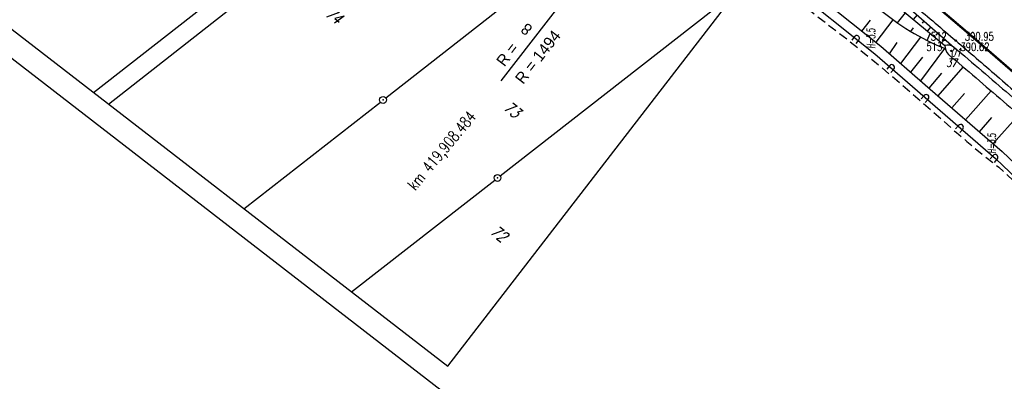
# Model space of a CAD drawing. Extents: x 449544 to 450624, y 436205 to 437134.
# Tile 98 of 114: x 450205 to 450421, y 436319 to 436398. Entities that reach past the tile are written whole.
import ezdxf
from ezdxf.enums import TextEntityAlignment as Align

# ---------------------------------------------------------------- set-up
doc = ezdxf.new("R2010")
doc.units = 0
doc.header["$LTSCALE"] = 2
doc.header["$MEASUREMENT"] = 0
doc.linetypes.add('AUSGEZOGEN', pattern=[0])
doc.linetypes.add('GESTRICH-X2', pattern=[1.5, 1, -0.5])
doc.layers.get('0').update_dxf_attribs({"linetype": 'AUSGEZOGEN'})
for name, color, linetype in [('214-FLSTNR', 8, 'AUSGEZOGEN'), ('214-GRENZL', 8, 'AUSGEZOGEN'), ('214-GRENZP', 8, 'AUSGEZOGEN'), ('ACHSELEMENT', 1, 'AUSGEZOGEN'), ('ANMERKUNG', 7, 'CONTINUOUS'), ('BOESCHG', 250, 'AUSGEZOGEN'), ('FBR_HOEHE', 4, 'AUSGEZOGEN'), ('FBR_PKT', 7, 'AUSGEZOGEN'), ('FBR_PKT-CODE', 30, 'AUSGEZOGEN'), ('FBR_PKT-NR', 7, 'AUSGEZOGEN'), ('FBRTOP', 250, 'AUSGEZOGEN'), ('GRABEN', 250, 'AUSGEZOGEN'), ('LAERMWAND', 1, 'AUSGEZOGEN'), ('MULDE', 250, 'AUSGEZOGEN'), ('Planeinteilung', 250, 'CONTINUOUS'), ('RAHMEN', 7, 'AUSGEZOGEN'), ('STROMLTG', 4, 'AUSGEZOGEN')]:
    doc.layers.add(name, color=color, linetype=linetype)
doc.styles.add('ROMANS', font='romans.shx', dxfattribs={"width": 0.8})
doc.styles.add('UNIR-H', font='unir_h.shx', dxfattribs={"width": 0.8})

# ---------------------------------------------------------------- blocks, each defined once
blk = doc.blocks.new('*X37')
at = {"color": 0}
for p, q in [((770.47, 144.43), (770.72, 144.67)), ((770.48, 144.51), (770.71, 144.73)), ((770.5, 144.6), (770.7, 144.8)), ((770.51, 144.68), (770.69, 144.86)), ((770.52, 144.76), (770.68, 144.92)), ((770.53, 144.85), (770.67, 144.98)), ((770.55, 144.93), (770.66, 145.04)), ((770.56, 145.01), (770.65, 145.1)), ((770.57, 145.1), (770.64, 145.16)), ((770.59, 145.18), (770.63, 145.22)), ((770.6, 145.26), (770.62, 145.29)), ((770.02, 141.51), (771.04, 142.53)), ((770.04, 141.59), (771.03, 142.59)), ((770.05, 141.67), (771.03, 142.65)), ((770.06, 141.76), (771.02, 142.71)), ((770.07, 141.84), (771.01, 142.77)), ((770.09, 141.92), (771, 142.83)), ((770.1, 142.01), (770.99, 142.89)), ((770.11, 142.09), (770.98, 142.96)), ((770.13, 142.17), (770.97, 143.02)), ((770.14, 142.26), (770.96, 143.08)), ((770.15, 142.34), (770.95, 143.14)), ((770.16, 142.42), (770.94, 143.2)), ((770.18, 142.51), (770.93, 143.26)), ((770.19, 142.59), (770.92, 143.32)), ((770.2, 142.67), (770.91, 143.38)), ((770.22, 142.76), (770.9, 143.45)), ((770.23, 142.84), (770.89, 143.51)), ((770.24, 142.93), (770.88, 143.57)), ((770.25, 143.01), (770.88, 143.63)), ((770.27, 143.09), (770.87, 143.69)), ((770.28, 143.18), (770.86, 143.75)), ((770.29, 143.26), (770.85, 143.81)), ((770.3, 143.34), (770.84, 143.88)), ((770.32, 143.43), (770.83, 143.94)), ((770.33, 143.51), (770.82, 144)), ((770.34, 143.59), (770.81, 144.06)), ((770.36, 143.68), (770.8, 144.12)), ((770.37, 143.76), (770.79, 144.18)), ((770.38, 143.84), (770.78, 144.24)), ((770.39, 143.93), (770.77, 144.3)), ((770.41, 144.01), (770.76, 144.37)), ((770.42, 144.09), (770.75, 144.43)), ((770.43, 144.18), (770.74, 144.49)), ((770.45, 144.26), (770.73, 144.55)), ((770.46, 144.34), (770.72, 144.61)), ((769.58, 138.58), (771.37, 140.38)), ((769.59, 138.67), (771.36, 140.44)), ((769.6, 138.75), (771.35, 140.5)), ((769.61, 138.83), (771.34, 140.56)), ((769.63, 138.92), (771.34, 140.63)), ((769.64, 139), (771.33, 140.69)), ((769.65, 139.08), (771.32, 140.75)), ((769.67, 139.17), (771.31, 140.81)), ((769.68, 139.25), (771.3, 140.87)), ((769.69, 139.34), (771.29, 140.93)), ((769.7, 139.42), (771.28, 140.99)), ((769.72, 139.5), (771.27, 141.05)), ((769.73, 139.59), (771.26, 141.12)), ((769.74, 139.67), (771.25, 141.18)), ((769.76, 139.75), (771.24, 141.24)), ((769.77, 139.84), (771.23, 141.3)), ((769.78, 139.92), (771.22, 141.36)), ((769.79, 140), (771.21, 141.42)), ((769.81, 140.09), (771.2, 141.48)), ((769.82, 140.17), (771.19, 141.55)), ((769.83, 140.25), (771.18, 141.61)), ((769.84, 140.34), (771.18, 141.67)), ((769.86, 140.42), (771.17, 141.73)), ((769.87, 140.5), (771.16, 141.79)), ((769.88, 140.59), (771.15, 141.85)), ((769.9, 140.67), (771.14, 141.91)), ((769.91, 140.75), (771.13, 141.97)), ((769.92, 140.84), (771.12, 142.04)), ((769.93, 140.92), (771.11, 142.1)), ((769.95, 141.01), (771.1, 142.16)), ((769.96, 141.09), (771.09, 142.22)), ((769.97, 141.17), (771.08, 142.28)), ((769.99, 141.26), (771.07, 142.34)), ((770, 141.34), (771.06, 142.4)), ((770.01, 141.42), (771.05, 142.47)), ((769.13, 135.66), (771.7, 138.23)), ((769.14, 135.75), (771.69, 138.29)), ((769.15, 135.83), (771.68, 138.36)), ((769.17, 135.91), (771.67, 138.42)), ((769.18, 136), (771.66, 138.48)), ((769.19, 136.08), (771.65, 138.54)), ((769.21, 136.16), (771.64, 138.6)), ((769.22, 136.25), (771.64, 138.66)), ((769.23, 136.33), (771.63, 138.72)), ((769.24, 136.41), (771.62, 138.79)), ((769.26, 136.5), (771.61, 138.85)), ((769.27, 136.58), (771.6, 138.91)), ((769.28, 136.66), (771.59, 138.97)), ((769.3, 136.75), (771.58, 139.03)), ((769.31, 136.83), (771.57, 139.09)), ((769.32, 136.91), (771.56, 139.15)), ((769.33, 137), (771.55, 139.21)), ((769.35, 137.08), (771.54, 139.28)), ((769.36, 137.16), (771.53, 139.34)), ((769.37, 137.25), (771.52, 139.4)), ((769.38, 137.33), (771.51, 139.46)), ((769.4, 137.42), (771.5, 139.52)), ((769.41, 137.5), (771.49, 139.58)), ((769.42, 137.58), (771.49, 139.64)), ((769.44, 137.67), (771.48, 139.71)), ((769.45, 137.75), (771.47, 139.77)), ((769.46, 137.83), (771.46, 139.83)), ((769.47, 137.92), (771.45, 139.89)), ((769.49, 138), (771.44, 139.95)), ((769.5, 138.08), (771.43, 140.01)), ((769.51, 138.17), (771.42, 140.07)), ((769.53, 138.25), (771.41, 140.13)), ((769.54, 138.33), (771.4, 140.2)), ((769.55, 138.42), (771.39, 140.26)), ((769.56, 138.5), (771.38, 140.32)), ((769.12, 135.58), (771.71, 138.17)), ((769.16, 135.55), (771.72, 138.11)), ((769.23, 135.55), (771.73, 138.05)), ((769.3, 135.55), (771.74, 137.99)), ((769.37, 135.55), (771.75, 137.93)), ((769.44, 135.55), (771.76, 137.87)), ((769.51, 135.55), (771.77, 137.8)), ((769.58, 135.55), (771.78, 137.74)), ((769.65, 135.55), (771.79, 137.68)), ((769.72, 135.55), (771.79, 137.62)), ((769.79, 135.55), (771.8, 137.56)), ((769.86, 135.55), (771.81, 137.5)), ((769.94, 135.55), (771.82, 137.44)), ((770.01, 135.55), (771.83, 137.38)), ((770.08, 135.55), (771.84, 137.31)), ((770.15, 135.55), (771.85, 137.25)), ((770.22, 135.55), (771.86, 137.19)), ((770.29, 135.55), (771.87, 137.13)), ((770.36, 135.55), (771.88, 137.07)), ((770.43, 135.55), (771.89, 137.01)), ((770.5, 135.55), (771.9, 136.95)), ((770.57, 135.55), (771.91, 136.88)), ((770.64, 135.55), (771.92, 136.82)), ((770.71, 135.55), (771.93, 136.76)), ((770.78, 135.55), (771.94, 136.7)), ((770.85, 135.55), (771.95, 136.64)), ((770.93, 135.55), (771.95, 136.58)), ((771, 135.55), (771.96, 136.52)), ((771.07, 135.55), (771.97, 136.46)), ((771.14, 135.55), (771.98, 136.39)), ((771.21, 135.55), (771.99, 136.33)), ((771.28, 135.55), (772, 136.27)), ((771.35, 135.55), (772.01, 136.21)), ((771.42, 135.55), (772.02, 136.15)), ((771.49, 135.55), (772.03, 136.09)), ((771.56, 135.55), (772.04, 136.03)), ((771.63, 135.55), (772.05, 135.96)), ((771.7, 135.55), (772.06, 135.9)), ((771.77, 135.55), (772.07, 135.84)), ((771.84, 135.55), (772.08, 135.78)), ((771.92, 135.55), (772.09, 135.72)), ((771.99, 135.55), (772.1, 135.66)), ((772.06, 135.55), (772.1, 135.6))]:
    blk.add_line(p, q, dxfattribs=at)
blk = doc.blocks.new('ELPFEIL')
for p, q in [((0, 0), (-1.5, -9.8)), ((0, 0), (0, -70)), ((1.5, -9.8), (0, 0)), ((-1.5, -9.8), (1.5, -9.8))]:
    blk.add_line(p, q)
blk.add_blockref('*X37', (-770.612, -145.349))
blk = doc.blocks.new('1135297')
blk.add_line((0, 0), (1135, 0))
at = {"layer": 'RAHMEN'}
for p, q in [((950, 5), (950, 292)), ((25, 5), (950, 5))]:
    blk.add_line(p, q, dxfattribs=at)
blk = doc.blocks.new('GST')
at = {"color": 0}
blk.add_circle((0, 0), 0.75, dxfattribs=at)
blk.add_point((0, 0), dxfattribs=at)
blk = doc.blocks.new('PKT')
at = {"color": 0}
blk.add_circle((0, 0), 0.15, dxfattribs=at)
blk.add_point((0, 0), dxfattribs=at)
blk = doc.blocks.new('*U574', base_point=(450407.44, 436393.22))
at = {"layer": 'BOESCHG'}
for p, q in [((450391.72, 436405.6), (450392.79, 436406.85)), ((450393.77, 436404.93), (450394.29, 436405.53)), ((450394.8, 436403.05), (450395.79, 436404.21)), ((450396.81, 436402.33), (450397.29, 436402.89)), ((450397.87, 436400.49), (450398.79, 436401.57)), ((450399.85, 436399.73), (450400.3, 436400.24)), ((450400.95, 436397.93), (450401.8, 436398.92)), ((450402.89, 436397.12), (450403.3, 436397.6)), ((450404.02, 436395.37), (450404.8, 436396.28)), ((450405.93, 436394.52), (450406.3, 436394.96)), ((450407.1, 436392.82), (450407.8, 436393.63))]:
    blk.add_line(p, q, dxfattribs=at)
blk = doc.blocks.new('LAERMR')
for p, q in [((-0.6, 0.18), (-0.6, -0.82)), ((0.6, 0.18), (0.6, -0.82))]:
    blk.add_line(p, q)
blk.add_arc((0, 0.18), 0.6, 0.0124, 180.0124)

msp = doc.modelspace()

# ---------------------------------------------------------------- linework, layer by layer
at = {"layer": '214-GRENZL'}
for p, q in [((450285.21, 436380.76), (450339.13, 436422.91)), ((450221.1, 436381.92), (450250.65, 436405.02)), ((450310.3, 436363.65), (450362.32, 436404.22)), ((450224.37, 436379.39), (450252.48, 436401.33)), ((450254.11, 436356.44), (450284.03, 436379.83)), ((450277.71, 436338.22), (450309.12, 436362.73))]:
    msp.add_line(p, q, dxfattribs=at)
at = {"layer": 'ACHSELEMENT'}
msp.add_line((450320.79, 436397.82), (450310.44, 436384.48), dxfattribs=at)
at = {"layer": 'BOESCHG'}
for p, q in [((450389.63, 436395.4), (450391.48, 436397.81)), ((450392.72, 436392.92), (450396.49, 436397.86)), ((450397.44, 436397.18), (450399.17, 436399.41)), ((450400.37, 436395.29), (450400.91, 436396.13)), ((450398.17, 436388.26), (450402.53, 436394.06)), ((450403.91, 436393.34), (450404.62, 436394.88)), ((450395.67, 436390.43), (450397.39, 436392.89)), ((450402.52, 436384.49), (450407.84, 436391.57)), ((450406.77, 436392.01), (450406.85, 436392.42)), ((450400.38, 436386.35), (450402.97, 436389.64)), ((450406.35, 436381.16), (450411.86, 436387.51)), ((450404.4, 436382.85), (450407.13, 436386.16)), ((450409.35, 436378.56), (450412.1, 436381.69)), ((450412.38, 436375.93), (450417.95, 436382.29)), ((450415.38, 436373.32), (450418.11, 436376.41)), ((450418.38, 436370.72), (450424.01, 436377))]:
    msp.add_line(p, q, dxfattribs=at)
for points in [[(450359.14, 436418.38), (450374.5, 436407.49), (450393.8, 436392.06)], [(450393.8, 436392.06), (450403.53, 436383.61)], [(450403.53, 436383.61), (450420.37, 436369), (450452.82, 436338.16), (450503.81, 436284.75)]]:
    msp.add_lwpolyline(points, dxfattribs=at)
at = {"layer": 'BOESCHG', "flags": 128}
msp.add_lwpolyline([(450391.39, 436408.09), (450409.89, 436391.8)], dxfattribs=at)
at = {"layer": 'BOESCHG'}
msp.add_arc((450427.42, 436440.32), 52.54, 229.3541, 248.208, dxfattribs=at)
at = {"layer": 'FBRTOP', "const_width": 0.5}
msp.add_lwpolyline([(450223.37, 436543.79, 0.000225), (450233.91, 436535.67, 0.000621), (450243.77, 436528.1, -0.000733), (450252.13, 436521.68, -0.001597), (450261.7, 436514.26, 0.001514), (450271.77, 436506.45, 0.000142), (450279.38, 436500.59, -0.000207), (450284.59, 436496.57, -0.000023), (450297.17, 436486.87, -0.000094), (450300.27, 436484.48, -0.000057), (450307.59, 436478.82, 0.000018), (450314.92, 436473.17, 0.000055), (450320.9, 436468.55, -0.000025), (450333.95, 436458.47, -0.000383), (450340.33, 436453.54, -0.000174), (450354.32, 436442.7, -0.001941), (450363.47, 436435.55, -0.001607), (450374.46, 436426.83, -0.002767), (450382.74, 436420.14, -0.002031), (450393.92, 436410.94, -0.00169), (450403.17, 436403.2, -0.001732), (450412.15, 436395.59, -0.002101), (450421.16, 436387.83, -0.00191), (450431, 436379.22, -0.0024)], format="xyb", dxfattribs=at)
at = {"layer": 'FBRTOP'}
msp.add_lwpolyline([(450401.24, 436400.91, -0.001732), (450410.2, 436393.31, -0.002101), (450419.2, 436385.57, -0.00191), (450429.02, 436376.97, -0.0024)], format="xyb", dxfattribs=at)
at = {"layer": 'GRABEN'}
msp.add_lwpolyline([(450390.08, 436406.97), (450407.79, 436392.24)], dxfattribs=at)
at = {"layer": 'LAERMWAND'}
msp.add_lwpolyline([(450356.42, 436417.72), (450373.22, 436405.8), (450392.44, 436390.43), (450418.94, 436367.43), (450451.32, 436336.66), (450502.5, 436283.05)], dxfattribs=at)
at = {"layer": 'MULDE'}
for points in [[(450409.89, 436391.8, -0.003097), (450421.98, 436381.46, -0.006335), (450427.8, 436376.28, -0.000114), (450446.07, 436359.62, -0.003194), (450446.73, 436359.01, -0.000977), (450455.9, 436350.4, -0.000998), (450464.84, 436341.92, -0.001032), (450477.21, 436330.11, -0.002444), (450482.4, 436325.09, -0.001973), (450488.46, 436319.11, -0.001098), (450499.27, 436308.33, -0.000578), (450499.77, 436307.83, -0.000017), (450512.07, 436295.45, -0.002639)], [(450408.6, 436390.27, -0.003097), (450420.67, 436379.95, -0.006335), (450426.46, 436374.8, -0.000114), (450444.72, 436358.14, -0.003194), (450445.36, 436357.55, -0.000977), (450454.52, 436348.94, -0.000998), (450463.46, 436340.47, -0.001032), (450475.83, 436328.67, -0.002444), (450481, 436323.66, -0.001973), (450487.05, 436317.69, -0.001098), (450497.86, 436306.91, -0.000578), (450498.35, 436306.42, -0.000018), (450510.83, 436293.85, -0.002639)]]:
    msp.add_lwpolyline(points, format="xyb", dxfattribs=at)
for centre, radius, start, end in [((450408.39, 436389.92), 2.4, 51.4903, 104.5619), ((450411.32, 436392.54), 3.54, 184.7698, 219.8036)]:
    msp.add_arc(centre, radius, start, end, dxfattribs=at)
at = {"layer": 'STROMLTG', "linetype": 'GESTRICH-X2', "flags": 128}
msp.add_lwpolyline([(450120.68, 436450.93), (450127.02, 436454.3), (450134.88, 436456.55), (450146.6, 436458.71), (450160, 436460.4), (450175.01, 436462.56), (450183.11, 436463.45), (450192.68, 436463.63), (450211.72, 436463.04), (450220.63, 436462.92), (450230.72, 436461.21), (450244.04, 436458.89), (450251.34, 436457.66), (450267.58, 436455.27), (450274.06, 436453.33), (450284.12, 436450.51), (450297.62, 436444.94), (450307.33, 436440.88), (450313.4, 436438.72), (450328.46, 436432.02), (450331.21, 436430.78), (450338.94, 436425.87), (450350.98, 436418.74), (450363.99, 436410.59), (450372.14, 436404.9), (450380.23, 436398.31), (450386.29, 436393.65), (450392.04, 436389.01), (450398.43, 436383.63), (450404.82, 436378.09), (450410.36, 436373.13), (450412.61, 436371.22), (450416.01, 436368.4), (450419.62, 436365.58), (450426.23, 436359.49), (450432.46, 436353.92), (450438.67, 436348.08), (450444.73, 436342.37), (450449.17, 436338.12), (450458.91, 436328.03), (450464.16, 436322.59), (450466.51, 436320.04), (450471.06, 436315.39), (450475.7, 436310.67), (450480.48, 436305.57), (450484.12, 436301.69), (450487.61, 436297.93), (450489.7, 436295.75), (450494.57, 436290.63), (450497.82, 436286.75), (450500.16, 436283.92), (450501.82, 436282.17)], dxfattribs=at)

# ---------------------------------------------------------------- block references
at = {"layer": '214-GRENZP', "rotation": 322.3368156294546}
for p in [(450284.62, 436380.29), (450309.71, 436363.19)]:
    msp.add_blockref('GST', p, dxfattribs=at)
at = {"layer": 'ACHSELEMENT', "rotation": 322.1669482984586}
msp.add_blockref('ELPFEIL', (450363.73, 436453.1), dxfattribs=at)
at = {"layer": 'BOESCHG'}
msp.add_blockref('*U574', (450407.44, 436393.22), dxfattribs=at)
at = {"layer": 'FBR_PKT'}
for p in [(450410.2, 436393.31), (450409.24, 436391.03)]:
    msp.add_blockref('PKT', p, dxfattribs=at)
at = {"layer": 'LAERMWAND'}
for p, rotation in [((450388.37, 436393.68), 321.3601869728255), ((450396.06, 436387.29), 319.0392279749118), ((450403.61, 436380.73), 319.0392279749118), ((450411.16, 436374.18), 319.0392279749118), ((450418.71, 436367.62), 319.0392279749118)]:
    msp.add_blockref('LAERMR', p, dxfattribs=dict(at, rotation=rotation))
at = {"layer": 'Planeinteilung', "linetype": 'Continuous', "rotation": 322.3369009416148}
msp.add_blockref('1135297', (449543.73, 436898.45), dxfattribs=at)

# ---------------------------------------------------------------- texts
at = {"layer": '214-FLSTNR', "style": 'ROMANS', "oblique": 15, "width": 0.8}
for s, p in [('74', (450271.76, 436398.81)), ('73', (450310.82, 436378.24)), ('72', (450307.94, 436351.09))]:
    msp.add_text(s, height=2.5, rotation=322.3368, dxfattribs=at).set_placement(p)
at = {"layer": 'ACHSELEMENT', "style": 'UNIR-H'}
for s, rotation, p in [('8', 141.5255, (450317.58, 436396.17)), ('R = 1494', 51.9382, (450315.34, 436383.55)), ('R = ', 52.1801, (450311.23, 436387.41))]:
    msp.add_text(s, height=2.5, rotation=rotation, dxfattribs=at).set_placement(p)
at = {"layer": 'ACHSELEMENT', "style": 'ROMANS', "width": 0.75}
msp.add_text('km 419,908.484', height=2.5, rotation=50.2472, dxfattribs=at).set_placement((450291.67, 436360.27))
at = {"layer": 'ANMERKUNG', "style": 'ROMANS', "oblique": 7, "width": 0.5}
for p in [(450392.51, 436391.51), (450419.01, 436368.5)]:
    msp.add_text('H=3.5', height=1.8, rotation=90, dxfattribs=at).set_placement(p)
at = {"layer": 'FBR_HOEHE', "style": 'ROMANS', "width": 0.75}
for s, p in [('390.95', (450412.2, 436393.31)), ('390.62', (450411.24, 436391.03))]:
    msp.add_text(s, height=1.8, dxfattribs=at).set_placement(p)
at = {"layer": 'FBR_PKT-CODE', "style": 'ROMANS', "oblique": 15, "width": 0.75}
for s, p in [('01', (450410.22, 436389.81)), ('37', (450409.25, 436387.53))]:
    msp.add_text(s, height=1.8, dxfattribs=at).set_placement(p, align=Align.CENTER)
at = {"layer": 'FBR_PKT-NR', "style": 'ROMANS', "width": 0.75}
for s, p in [('512', (450408.22, 436393.31)), ('513', (450407.25, 436391.03))]:
    msp.add_text(s, height=1.8, dxfattribs=at).set_placement(p, align=Align.RIGHT)

doc.saveas('drawing.dxf')
